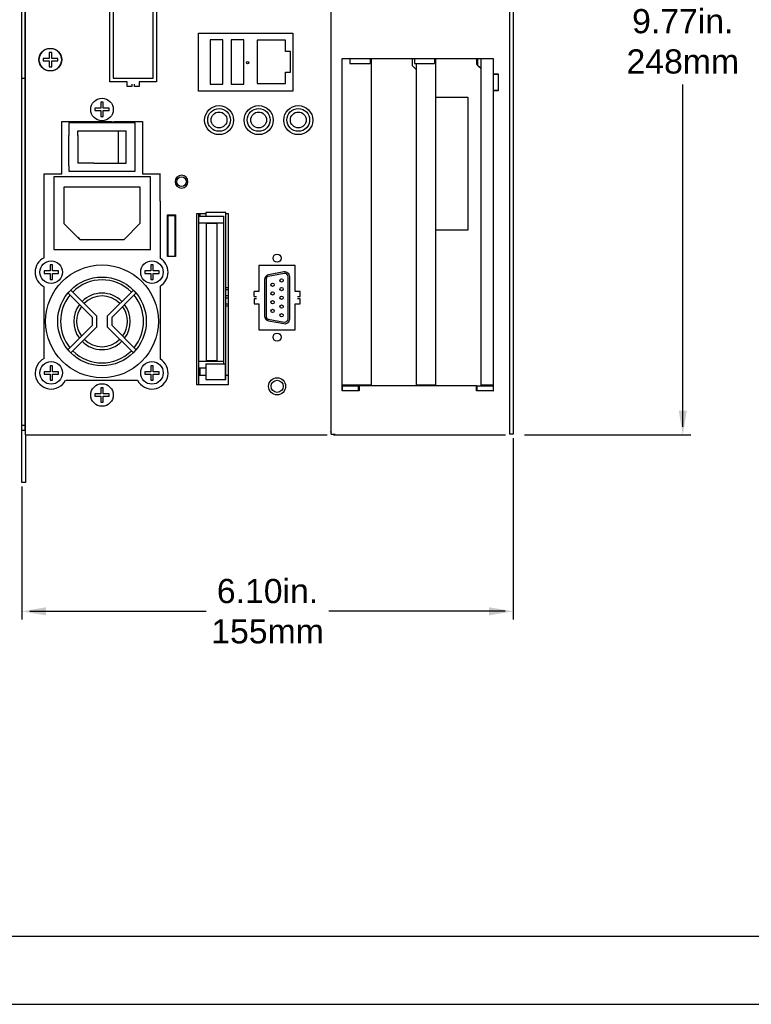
# Model space of a CAD drawing. Extents: x 183.7 to 238, y -64.4 to 9.5.
# Tile 8 of 18: x 221.4 to 230.5, y -64.4 to -52.1. Entities that reach past the tile are written whole.
import ezdxf

# ---------------------------------------------------------------- set-up
doc = ezdxf.new("R2010")
doc.units = 0
doc.header["$LTSCALE"] = 1.87
doc.header["$MEASUREMENT"] = 0
doc.layers.get('0').update_dxf_attribs({"linetype": 'CONTINUOUS'})
for name, color, linetype in [('dim', 5, 'CONTINUOUS'), ('prod', 6, 'CONTINUOUS'), ('UNIT', 7, 'CONTINUOUS')]:
    doc.layers.add(name, color=color, linetype=linetype)
doc.styles.add('Arial', font='ARIAL.TTF', dxfattribs={"height": 0.3})

msp = doc.modelspace()

# ---------------------------------------------------------------- linework, layer by layer
at = {"linetype": 'Continuous'}
msp.add_line((211.482, -63.508), (237.15, -63.508), dxfattribs=at)
at = {"layer": 'dim', "linetype": 'Continuous'}
for p, q in [((229.65, -57.191), (229.65, -52.941)), ((227.685, -57.291), (229.75, -57.291))]:
    msp.add_line(p, q, dxfattribs=at)
at = {"layer": 'dim'}
for p, q in [((227.546, -57.332), (227.546, -59.579)), ((221.443, -57.932), (221.443, -59.579)), ((221.543, -59.479), (223.735, -59.479)), ((227.446, -59.479), (225.255, -59.479))]:
    msp.add_line(p, q, dxfattribs=at)
at = {"layer": 'dim', "linetype": 'Continuous'}
msp.add_solid([(229.6, -56.991), (229.7, -56.991), (229.65, -57.291)], dxfattribs=at)
at = {"layer": 'dim'}
for points in [[(221.743, -59.429), (221.743, -59.529), (221.443, -59.479)], [(227.246, -59.429), (227.246, -59.529), (227.546, -59.479)]]:
    msp.add_solid(points, dxfattribs=at)
at = {"layer": 'prod', "flags": 128}
msp.add_lwpolyline([(183.703, -64.355), (237.996, -64.355), (237.996, 9.533), (183.703, 9.533)], close=True, dxfattribs=at)
at = {"layer": 'UNIT', "linetype": 'Continuous'}
for p, q in [((221.443, -57.882), (221.443, -46.967)), ((221.487, -57.228), (221.487, -47.584)), ((221.491, -57.287), (221.491, -47.569)), ((225.285, -57.282), (225.285, -47.622)), ((227.498, -47.622), (227.498, -57.282)), ((227.546, -47.622), (227.546, -57.282)), ((222.577, -47.812), (222.577, -52.862)), ((223.077, -52.862), (223.077, -47.812)), ((222.537, -52.907), (222.537, -50.417)), ((223.117, -50.417), (223.117, -52.907)), ((223.637, -53.024), (223.637, -52.304)), ((223.637, -52.304), (224.807, -52.304)), ((223.781, -52.386), (223.781, -52.936)), ((223.941, -52.386), (223.781, -52.386)), ((223.941, -52.936), (223.941, -52.386)), ((224.202, -52.386), (224.042, -52.386)), ((224.042, -52.386), (224.042, -52.936)), ((224.202, -52.936), (224.202, -52.386)), ((224.718, -52.393), (224.368, -52.393)), ((224.368, -52.393), (224.368, -52.93)), ((224.718, -52.534), (224.718, -52.393)), ((224.807, -52.304), (224.807, -53.024)), ((224.778, -52.534), (224.718, -52.534)), ((224.778, -52.789), (224.778, -52.534)), ((221.786, -52.619), (221.711, -52.619)), ((221.711, -52.619), (221.711, -52.649)), ((221.711, -52.649), (221.786, -52.649)), ((221.786, -52.544), (221.786, -52.619)), ((221.816, -52.544), (221.786, -52.544)), ((221.786, -52.649), (221.786, -52.724)), ((221.816, -52.619), (221.816, -52.544)), ((221.891, -52.619), (221.816, -52.619)), ((221.816, -52.649), (221.891, -52.649)), ((221.816, -52.724), (221.816, -52.649)), ((221.891, -52.649), (221.891, -52.619)), ((225.423, -52.621), (227.298, -52.621)), ((225.423, -56.741), (225.423, -52.621)), ((225.518, -52.621), (225.518, -52.681)), ((225.768, -52.621), (225.768, -52.681)), ((225.78, -52.621), (225.78, -56.681)), ((226.291, -52.621), (226.291, -52.705)), ((226.318, -52.621), (226.318, -52.681)), ((226.568, -52.621), (226.568, -52.681)), ((226.58, -52.621), (226.58, -56.681)), ((227.091, -52.621), (227.091, -52.69)), ((227.103, -52.621), (227.103, -52.705)), ((227.142, -52.621), (227.142, -56.681)), ((227.298, -52.621), (227.298, -52.811)), ((221.786, -52.724), (221.816, -52.724)), ((225.518, -52.681), (225.768, -52.681)), ((226.291, -52.705), (226.342, -52.756)), ((226.318, -52.681), (226.568, -52.681)), ((226.341, -52.681), (226.341, -52.685)), ((226.342, -52.686), (226.341, -52.685)), ((226.342, -52.681), (226.342, -56.681)), ((227.091, -52.69), (227.142, -52.741)), ((227.103, -52.705), (227.142, -52.744)), ((221.491, -52.867), (221.443, -52.867)), ((222.577, -52.862), (223.077, -52.862)), ((224.718, -52.789), (224.778, -52.789)), ((224.718, -52.93), (224.718, -52.789)), ((224.718, -52.789), (224.718, -52.789)), ((227.298, -52.811), (227.358, -52.811)), ((227.299, -53.016), (227.299, -52.811)), ((227.358, -52.816), (227.299, -52.816)), ((227.358, -52.811), (227.358, -53.021)), ((222.752, -52.907), (222.537, -52.907)), ((222.752, -52.967), (222.752, -52.907)), ((222.812, -52.967), (222.752, -52.967)), ((222.812, -52.937), (222.812, -52.967)), ((222.842, -52.967), (222.842, -52.937)), ((222.902, -52.967), (222.842, -52.967)), ((222.902, -52.907), (222.902, -52.967)), ((223.117, -52.907), (222.902, -52.907)), ((223.781, -52.936), (223.941, -52.936)), ((224.042, -52.936), (224.202, -52.936)), ((224.368, -52.93), (224.718, -52.93)), ((227.358, -53.021), (227.298, -53.021)), ((227.298, -53.021), (227.298, -56.741)), ((227.358, -53.016), (227.299, -53.016)), ((224.807, -53.024), (223.637, -53.024)), ((226.58, -53.098), (226.981, -53.098)), ((226.981, -53.098), (226.981, -54.749)), ((222.425, -53.236), (222.35, -53.236)), ((222.35, -53.236), (222.35, -53.266)), ((222.35, -53.266), (222.425, -53.266)), ((222.425, -53.161), (222.425, -53.236)), ((222.455, -53.161), (222.425, -53.161)), ((222.425, -53.266), (222.425, -53.341)), ((222.455, -53.236), (222.455, -53.161)), ((222.53, -53.236), (222.455, -53.236)), ((222.455, -53.266), (222.53, -53.266)), ((222.455, -53.341), (222.455, -53.266)), ((222.53, -53.266), (222.53, -53.236)), ((222.425, -53.341), (222.455, -53.341)), ((221.94, -53.576), (221.94, -53.401)), ((221.94, -53.401), (222.57, -53.401)), ((221.941, -53.576), (221.941, -53.401)), ((222.03, -53.417), (222.03, -53.576)), ((222.85, -53.417), (222.03, -53.417)), ((222.582, -53.399), (222.941, -53.399)), ((222.85, -54.017), (222.85, -53.417)), ((222.941, -53.399), (222.941, -54.049)), ((222.14, -53.576), (222.14, -53.517)), ((222.14, -53.517), (222.74, -53.517)), ((222.643, -53.917), (222.643, -53.517)), ((222.74, -53.917), (222.74, -53.517)), ((221.941, -54.049), (221.941, -53.951)), ((222.03, -53.951), (222.03, -54.017)), ((222.34, -53.917), (222.74, -53.917)), ((221.722, -55.091), (221.722, -54.049)), ((221.722, -54.049), (221.941, -54.049)), ((221.84, -54.089), (221.84, -54.989)), ((223.04, -54.089), (221.84, -54.089)), ((222.03, -54.017), (222.85, -54.017)), ((222.941, -54.049), (223.152, -54.049)), ((223.04, -54.141), (223.04, -54.089)), ((223.041, -54.989), (223.04, -54.089)), ((222.915, -54.214), (221.965, -54.215)), ((221.965, -54.215), (221.965, -54.665)), ((222.915, -54.664), (222.915, -54.214)), ((223.16, -54.391), (223.16, -55.098)), ((223.252, -54.558), (223.352, -54.558)), ((223.252, -55.078), (223.252, -54.558)), ((223.257, -54.558), (223.257, -55.07)), ((223.347, -54.57), (223.257, -54.57)), ((223.347, -55.07), (223.347, -54.558)), ((223.352, -54.558), (223.352, -55.078)), ((223.617, -54.542), (223.728, -54.542)), ((223.617, -56.667), (223.617, -54.542)), ((223.637, -54.542), (223.637, -54.575)), ((223.637, -54.575), (223.948, -54.575)), ((223.637, -54.575), (223.637, -56.372)), ((223.657, -54.575), (223.657, -54.542)), ((223.978, -54.531), (223.728, -54.531)), ((223.728, -54.531), (223.728, -54.575)), ((223.948, -54.575), (223.948, -56.409)), ((223.978, -56.602), (223.978, -54.531)), ((223.978, -54.542), (224.007, -54.542)), ((224.007, -54.542), (224.007, -56.667)), ((221.965, -54.665), (222.166, -54.865)), ((222.716, -54.864), (222.915, -54.664)), ((223.637, -54.66), (223.948, -54.66)), ((223.868, -54.666), (223.733, -54.666)), ((223.733, -54.666), (223.733, -56.366)), ((223.733, -54.666), (223.733, -54.666)), ((223.868, -56.366), (223.868, -54.666)), ((223.868, -54.666), (223.868, -54.666)), ((222.139, -54.838), (222.165, -54.864)), ((222.715, -54.864), (222.739, -54.84)), ((223.04, -54.989), (223.04, -54.841)), ((226.981, -54.749), (226.58, -54.749)), ((222.165, -54.864), (222.715, -54.864)), ((222.166, -54.865), (222.716, -54.864)), ((221.84, -54.989), (223.04, -54.989)), ((223.352, -55.078), (223.252, -55.078)), ((223.257, -55.07), (223.347, -55.07)), ((221.795, -55.181), (221.795, -55.256)), ((221.825, -55.181), (221.795, -55.181)), ((221.825, -55.256), (221.825, -55.181)), ((223.045, -55.181), (223.045, -55.256)), ((223.075, -55.181), (223.045, -55.181)), ((223.075, -55.256), (223.075, -55.181)), ((224.839, -55.187), (224.389, -55.187)), ((224.389, -55.187), (224.389, -55.512)), ((224.589, -55.135), (224.589, -55.134)), ((224.839, -55.512), (224.839, -55.187)), ((221.795, -55.256), (221.72, -55.256)), ((221.72, -55.256), (221.72, -55.286)), ((221.72, -55.286), (221.795, -55.286)), ((221.795, -55.286), (221.795, -55.361)), ((221.9, -55.256), (221.825, -55.256)), ((221.825, -55.286), (221.9, -55.286)), ((221.825, -55.361), (221.825, -55.286)), ((221.9, -55.286), (221.9, -55.256)), ((223.045, -55.256), (222.97, -55.256)), ((222.97, -55.256), (222.97, -55.286)), ((222.97, -55.286), (223.045, -55.286)), ((223.045, -55.286), (223.045, -55.361)), ((223.15, -55.256), (223.075, -55.256)), ((223.075, -55.286), (223.15, -55.286)), ((223.075, -55.361), (223.075, -55.286)), ((223.15, -55.286), (223.15, -55.256)), ((224.703, -55.288), (224.504, -55.323)), ((224.699, -55.268), (224.508, -55.302)), ((224.75, -55.85), (224.75, -55.327)), ((224.77, -55.85), (224.77, -55.327)), ((221.722, -56.341), (221.722, -55.451)), ((221.795, -55.361), (221.825, -55.361)), ((223.045, -55.361), (223.075, -55.361)), ((223.16, -55.444), (223.16, -56.348)), ((223.978, -55.462), (224.007, -55.462)), ((224.459, -55.361), (224.459, -55.816)), ((224.479, -55.352), (224.479, -55.825)), ((222.051, -55.492), (222.017, -55.529)), ((222.017, -55.529), (222.32, -55.832)), ((222.37, -55.811), (222.051, -55.492)), ((222.829, -55.492), (222.51, -55.811)), ((222.56, -55.832), (222.863, -55.529)), ((222.863, -55.529), (222.829, -55.492)), ((223.978, -55.487), (224.007, -55.487)), ((223.978, -55.562), (224.007, -55.562)), ((223.978, -55.587), (224.007, -55.587)), ((224.389, -55.512), (224.329, -55.512)), ((224.329, -55.572), (224.329, -55.512)), ((224.329, -55.572), (224.359, -55.572)), ((224.899, -55.512), (224.839, -55.512)), ((224.869, -55.572), (224.899, -55.572)), ((224.899, -55.572), (224.899, -55.512)), ((223.978, -55.662), (224.007, -55.662)), ((223.978, -55.687), (224.007, -55.687)), ((224.359, -55.602), (224.329, -55.602)), ((224.329, -55.602), (224.329, -55.662)), ((224.329, -55.662), (224.389, -55.662)), ((224.389, -55.662), (224.389, -55.987)), ((224.839, -55.662), (224.899, -55.662)), ((224.839, -55.987), (224.839, -55.662)), ((224.899, -55.602), (224.869, -55.602)), ((224.899, -55.662), (224.899, -55.602)), ((222.32, -55.93), (222.32, -55.832)), ((222.37, -55.811), (222.37, -55.951)), ((222.51, -55.951), (222.51, -55.811)), ((222.56, -55.832), (222.56, -55.93)), ((222.32, -55.93), (222.017, -56.233)), ((222.051, -56.27), (222.37, -55.951)), ((222.51, -55.951), (222.829, -56.27)), ((222.863, -56.233), (222.56, -55.93)), ((224.504, -55.854), (224.703, -55.89)), ((224.508, -55.876), (224.699, -55.909)), ((224.389, -55.987), (224.839, -55.987)), ((222.017, -56.233), (222.051, -56.27)), ((222.829, -56.27), (222.863, -56.233)), ((221.795, -56.431), (221.795, -56.506)), ((221.825, -56.431), (221.795, -56.431)), ((221.825, -56.506), (221.825, -56.431)), ((223.045, -56.431), (223.045, -56.506)), ((223.075, -56.431), (223.045, -56.431)), ((223.075, -56.506), (223.075, -56.431)), ((223.637, -56.373), (223.948, -56.373)), ((223.637, -56.373), (223.637, -56.667)), ((223.728, -56.409), (223.968, -56.409)), ((223.728, -56.409), (223.728, -56.602)), ((223.733, -56.366), (223.868, -56.366)), ((223.968, -56.409), (223.968, -56.602)), ((221.795, -56.506), (221.72, -56.506)), ((221.72, -56.506), (221.72, -56.536)), ((221.72, -56.536), (221.795, -56.536)), ((221.795, -56.536), (221.795, -56.611)), ((221.9, -56.506), (221.825, -56.506)), ((221.825, -56.536), (221.9, -56.536)), ((221.825, -56.611), (221.825, -56.536)), ((221.9, -56.536), (221.9, -56.506)), ((223.045, -56.506), (222.97, -56.506)), ((222.97, -56.506), (222.97, -56.536)), ((222.97, -56.536), (223.045, -56.536)), ((223.045, -56.536), (223.045, -56.611)), ((223.15, -56.506), (223.075, -56.506)), ((223.075, -56.536), (223.15, -56.536)), ((223.075, -56.611), (223.075, -56.536)), ((223.15, -56.536), (223.15, -56.506)), ((223.637, -56.457), (223.728, -56.457)), ((223.637, -56.55), (223.728, -56.55)), ((223.657, -56.55), (223.657, -56.457)), ((223.978, -56.55), (224.007, -56.55)), ((221.795, -56.611), (221.825, -56.611)), ((221.989, -56.611), (222.881, -56.611)), ((223.045, -56.611), (223.075, -56.611)), ((224.007, -56.667), (223.617, -56.667)), ((223.728, -56.602), (223.968, -56.602)), ((223.968, -56.602), (223.978, -56.602)), ((225.78, -56.671), (225.424, -56.671)), ((225.424, -56.681), (225.633, -56.681)), ((225.424, -56.741), (225.424, -56.681)), ((225.624, -56.741), (225.624, -56.681)), ((227.088, -56.681), (225.633, -56.681)), ((225.633, -56.681), (225.633, -56.741)), ((226.58, -56.671), (226.342, -56.671)), ((227.088, -56.681), (227.299, -56.681)), ((227.088, -56.741), (227.088, -56.681)), ((227.099, -56.741), (227.099, -56.681)), ((227.299, -56.671), (227.142, -56.671)), ((227.299, -56.741), (227.299, -56.681)), ((222.425, -56.78), (222.35, -56.78)), ((222.35, -56.78), (222.35, -56.81)), ((222.35, -56.81), (222.425, -56.81)), ((222.425, -56.705), (222.425, -56.78)), ((222.455, -56.705), (222.425, -56.705)), ((222.425, -56.81), (222.425, -56.885)), ((222.455, -56.78), (222.455, -56.705)), ((222.53, -56.78), (222.455, -56.78)), ((222.455, -56.81), (222.53, -56.81)), ((222.455, -56.885), (222.455, -56.81)), ((222.53, -56.81), (222.53, -56.78)), ((225.633, -56.741), (225.423, -56.741)), ((227.298, -56.741), (227.088, -56.741)), ((227.298, -56.741), (227.299, -56.741)), ((222.425, -56.885), (222.455, -56.885)), ((221.443, -57.167), (221.491, -57.167)), ((221.491, -57.234), (221.443, -57.234)), ((221.487, -57.228), (221.487, -57.291)), ((221.487, -57.291), (225.237, -57.291)), ((221.491, -57.287), (221.491, -57.882)), ((225.285, -57.282), (225.333, -57.282)), ((225.333, -57.291), (227.45, -57.291)), ((227.546, -57.282), (227.498, -57.282)), ((221.491, -57.882), (221.443, -57.882))]:
    msp.add_line(p, q, dxfattribs=at)
at = {"layer": 'UNIT'}
for p, q in [((221.941, -53.951), (221.941, -53.576)), ((222.03, -53.951), (222.03, -53.576)), ((222.14, -53.576), (222.14, -53.917)), ((222.34, -53.917), (222.14, -53.917)), ((223.16, -54.391), (223.16, -54.048))]:
    msp.add_line(p, q, dxfattribs=at)
at = {"layer": 'UNIT', "linetype": 'Continuous'}
for centre, radius in [((221.797, -52.634), 0.14), ((221.801, -52.634), 0.14), ((224.248, -52.67), 0.015), ((222.44, -53.251), 0.14), ((223.893, -53.384), 0.18), ((223.893, -53.382), 0.141), ((224.385, -53.384), 0.18), ((224.385, -53.382), 0.141), ((224.877, -53.384), 0.18), ((224.877, -53.382), 0.141), ((223.893, -53.382), 0.0986), ((224.385, -53.382), 0.0986), ((224.877, -53.382), 0.0986), ((223.427, -54.148), 0.06), ((224.614, -55.097), 0.05), ((221.81, -55.271), 0.14), ((222.44, -55.881), 0.7), ((223.06, -55.271), 0.14), ((222.44, -55.881), 0.55), ((224.558, -55.427), 0.0205), ((224.67, -55.373), 0.0205), ((224.67, -55.481), 0.0205), ((224.558, -55.535), 0.0205), ((224.67, -55.589), 0.0205), ((224.558, -55.643), 0.0205), ((224.67, -55.697), 0.0205), ((224.558, -55.751), 0.0205), ((224.67, -55.805), 0.0205), ((224.614, -56.077), 0.05), ((221.81, -56.521), 0.14), ((223.06, -56.521), 0.14), ((222.44, -56.795), 0.14), ((224.614, -56.687), 0.106), ((224.614, -56.687), 0.075)]:
    msp.add_circle(centre, radius, dxfattribs=at)
for centre, radius, start, end in [((223.427, -54.148), 0.08, 90, 270), ((223.427, -54.148), 0.08, 270, 90), ((221.81, -55.271), 0.2, 115.9445, 244.0555), ((223.06, -55.271), 0.2, 300, 60), ((224.519, -55.361), 0.06, 100, 180), ((224.509, -55.352), 0.03, 100, 180), ((224.71, -55.327), 0.06, 0, 100), ((224.71, -55.327), 0.04, 0, 100), ((222.44, -55.881), 0.515, 45, 135), ((222.44, -55.881), 0.515, 140.5715, 219.4285), ((222.44, -55.881), 0.35, 45, 135), ((222.44, -55.881), 0.315, 45, 135), ((222.44, -55.881), 0.515, 320.5715, 39.4285), ((222.44, -55.881), 0.35, 143.2132, 216.7868), ((222.44, -55.881), 0.315, 144.1332, 215.8668), ((222.44, -55.881), 0.315, 324.1332, 35.8668), ((222.44, -55.881), 0.35, 323.2132, 36.7868), ((224.519, -55.816), 0.06, 180, 260), ((224.509, -55.825), 0.03, 180, 260), ((224.71, -55.85), 0.06, 260, 0), ((224.71, -55.85), 0.04, 260, 0), ((222.44, -55.881), 0.35, 225, 315), ((222.44, -55.881), 0.315, 225, 315), ((222.44, -55.881), 0.515, 225, 315), ((221.81, -56.521), 0.2, 115.9445, 333.2563), ((223.06, -56.521), 0.2, 206.7437, 60), ((225.333, -57.233), 0.058, 190.2768, 214.9106), ((225.333, -57.233), 0.058, 238.2679, 267.6241)]:
    msp.add_arc(centre, radius, start, end, dxfattribs=at)

# ---------------------------------------------------------------- texts
at = {"layer": 'dim', "linetype": 'Continuous', "insert": (229.65, -52.408), "char_height": 0.3, "attachment_point": 5, "style": 'Arial'}
msp.add_mtext('9.77in.\\P248mm', dxfattribs=at)
at = {"layer": 'dim', "insert": (224.495, -59.479), "char_height": 0.3, "attachment_point": 5, "style": 'Arial'}
msp.add_mtext('6.10in.\\P155mm', dxfattribs=at)

doc.saveas('drawing.dxf')
